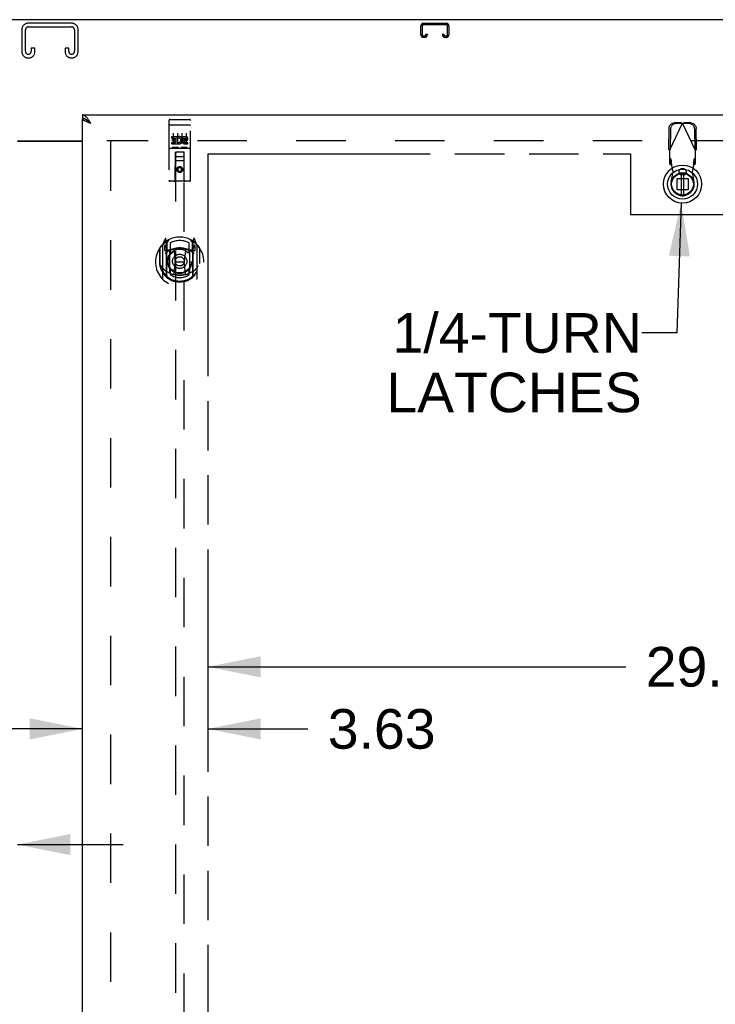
# Model space of a CAD drawing. Header units: inches. Extents: x 0 to 260, y 0 to 168.
# Tile 10 of 16: x 84 to 104, y 93 to 122. Entities that reach past the tile are written whole.
import ezdxf

# ---------------------------------------------------------------- set-up
doc = ezdxf.new("R2010")
doc.units = ezdxf.units.IN
doc.header["$LTSCALE"] = 14.28
doc.header["$MEASUREMENT"] = 0
doc.linetypes.add('HIDDEN', pattern=[0.2, 0.1, -0.1])
doc.linetypes.add('PHANTOM', pattern=[0.8, 0.45, -0.05, 0.1, -0.05, 0.1, -0.05])
doc.layers.get('0').update_dxf_attribs({"linetype": 'CONTINUOUS'})
for name, color, linetype in [('02___PRT_ALL_AXES', 7, 'CONTINUOUS'), ('AVAILABLE_DOOR_SPACE', 7, 'CONTINUOUS'), ('DEFAULT_2', 8, 'HIDDEN'), ('DIMENSIONS', 7, 'CONTINUOUS')]:
    doc.layers.add(name, color=color, linetype=linetype)
doc.styles.get("Standard").update_dxf_attribs({"font": 'arial.ttf'})
doc.dimstyles.new('DIMSTYLE_1', dxfattribs={"dimtxt": 1.145455, "dimasz": 1.527273, "dimexe": 0.09, "dimexo": 0.07, "dimgap": 0.0375, "dimtad": 0, "dimtih": 1, "dimtoh": 1, "dimzin": 4, "dimdsep": 46, "dimtxsty": 'Standard', "dimblk": '_FILLED', "dimblk1": '_FILLED', "dimblk2": '_FILLED', "dimcen": 0.09, "dimazin": 1, "dimtfac": 1, "dimtdec": 3, "dimtofl": 0, "dimtmove": 0, "dimatfit": 3, "dimldrblk": '_FILLED', "dimfxl": 1, "dimtolj": 1, "dimtzin": 4, "dimarcsym": 0})
doc.dimstyles.get("Standard").update_dxf_attribs({"dimtxt": 1.298182, "dimasz": 1.527273, "dimexe": 0.09, "dimexo": 0.07, "dimgap": 0.09, "dimtad": 0, "dimtih": 1, "dimtoh": 1, "dimdec": 3, "dimzin": 4, "dimdsep": 46, "dimtxsty": 'Standard', "dimblk": '_FILLED', "dimblk1": '_FILLED', "dimblk2": '_FILLED', "dimcen": 0.09, "dimadec": 3, "dimazin": 1, "dimtp": 0.001, "dimtm": 0.001, "dimtfac": 1, "dimtdec": 3, "dimtofl": 0, "dimtmove": 0, "dimatfit": 3, "dimldrblk": '_FILLED', "dimfxl": 1, "dimtolj": 1, "dimtzin": 4, "dimarcsym": 0})

# ---------------------------------------------------------------- blocks, each defined once
blk = doc.blocks.new('_FILLED')
at = {"color": 0, "linetype": 'ByBlock'}
blk.add_solid([(0, 0), (-1, 0.2), (-1, -0.2)], dxfattribs=at)
blk = doc.blocks.new('*D8')
at = {"layer": 'DIMENSIONS', "color": 2, "linetype": 'Continuous'}
for p, q in [((85.9, 101.325), (82.845, 101.325)), ((89.525, 101.325), (92.419, 101.325))]:
    blk.add_line(p, q, dxfattribs=at)
at = {"layer": 'DIMENSIONS', "color": 2, "linetype": 'Continuous', "xscale": 1.5272727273, "yscale": 1.5272727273, "zscale": 1.5272727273}
blk.add_blockref('_FILLED', (85.9, 101.325), dxfattribs=at)
at = {"layer": 'DIMENSIONS', "color": 2, "linetype": 'Continuous', "xscale": 1.5272727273, "yscale": 1.5272727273, "zscale": 1.5272727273, "rotation": 180}
blk.add_blockref('_FILLED', (89.525, 101.325), dxfattribs=at)
at = {"layer": 'DIMENSIONS', "color": 2, "linetype": 'Continuous', "insert": (92.991, 101.897), "char_height": 1.1455, "width": 3.11274, "attachment_point": 1, "line_spacing_factor": 0.9}
blk.add_mtext('3.63', dxfattribs=at)
blk = doc.blocks.new('*D9')
at = {"layer": 'DIMENSIONS', "color": 2, "linetype": 'Continuous'}
for p, q in [((89.525, 103.118), (101.607, 103.118)), ((118.837, 103.118), (106.755, 103.118))]:
    blk.add_line(p, q, dxfattribs=at)
at = {"layer": 'DIMENSIONS', "color": 2, "linetype": 'Continuous', "xscale": 1.5272727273, "yscale": 1.5272727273, "zscale": 1.5272727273, "rotation": 180}
blk.add_blockref('_FILLED', (89.525, 103.118), dxfattribs=at)
at = {"layer": 'DIMENSIONS', "color": 2, "linetype": 'Continuous', "xscale": 1.5272727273, "yscale": 1.5272727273, "zscale": 1.5272727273}
blk.add_blockref('_FILLED', (118.837, 103.118), dxfattribs=at)
at = {"layer": 'DIMENSIONS', "color": 2, "linetype": 'Continuous', "insert": (104.181, 103.691), "char_height": 1.1455, "width": 4.0027, "attachment_point": 2, "line_spacing_factor": 0.9}
blk.add_mtext('29.31', dxfattribs=at)
blk = doc.blocks.new('*D16')
at = {"layer": 'DIMENSIONS', "color": 2, "linetype": 'Continuous'}
for p, q in [((80.4, 97.983), (77.751, 97.983)), ((84.025, 97.983), (87.079, 97.983))]:
    blk.add_line(p, q, dxfattribs=at)
at = {"layer": 'DIMENSIONS', "color": 2, "linetype": 'Continuous', "xscale": 1.5272727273, "yscale": 1.5272727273, "zscale": 1.5272727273}
blk.add_blockref('_FILLED', (80.4, 97.983), dxfattribs=at)
at = {"layer": 'DIMENSIONS', "color": 2, "linetype": 'Continuous', "xscale": 1.5272727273, "yscale": 1.5272727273, "zscale": 1.5272727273, "rotation": 180}
blk.add_blockref('_FILLED', (84.025, 97.983), dxfattribs=at)
at = {"layer": 'DIMENSIONS', "color": 2, "linetype": 'Continuous', "insert": (77.178, 98.556), "char_height": 1.1455, "width": 3.11274, "attachment_point": 3, "line_spacing_factor": 0.9}
blk.add_mtext('3.63', dxfattribs=at)

msp = doc.modelspace()

# ---------------------------------------------------------------- linework, layer by layer
at = {"color": 3, "linetype": 'Continuous'}
for p, q in [((120.91, 121.809), (49.014, 121.809)), ((85.9, 119.059), (120.587, 119.059)), ((85.9, 56.663), (85.9, 118.955)), ((84.025, 118.309), (85.9, 118.309)), ((85.9, 118.294), (84.025, 118.294))]:
    msp.add_line(p, q, dxfattribs=at)
at = {"color": 7, "linetype": 'Continuous'}
for p, q in [((85.9, 119.059), (85.9, 118.955)), ((86.023, 118.913), (86.013, 118.919)), ((103.204, 117.371), (103.204, 116.746)), ((103.283, 116.746), (103.283, 117.371))]:
    msp.add_line(p, q, dxfattribs=at)
at = {"color": 3, "linetype": 'Continuous'}
for points in [[(86.054, 118.949), (86.043, 118.962), (86.033, 118.975), (86.023, 118.986), (86.013, 118.998), (86.002, 119.008), (85.992, 119.017), (85.982, 119.026), (85.971, 119.033), (85.961, 119.04), (85.951, 119.046), (85.941, 119.05), (85.93, 119.054), (85.92, 119.057), (85.91, 119.058), (85.9, 119.059)], [(86.009, 118.866), (85.996, 118.872), (85.984, 118.877), (85.972, 118.883), (85.961, 118.889), (85.95, 118.895), (85.941, 118.901), (85.933, 118.907), (85.925, 118.913), (85.918, 118.919), (85.913, 118.925), (85.908, 118.931), (85.904, 118.937), (85.902, 118.943), (85.9, 118.949), (85.9, 118.955)], [(86.146, 118.812), (86.136, 118.828), (86.126, 118.844), (86.115, 118.86), (86.105, 118.876), (86.095, 118.891), (86.084, 118.907), (86.074, 118.921), (86.064, 118.935), (86.054, 118.949)], [(86.146, 118.812), (86.114, 118.824), (86.098, 118.83), (86.082, 118.836), (86.067, 118.842), (86.052, 118.848), (86.037, 118.854), (86.023, 118.86), (86.009, 118.866)]]:
    msp.add_lwpolyline(points, dxfattribs=at)
at = {"color": 7, "linetype": 'Continuous'}
for points in [[(86.013, 118.919), (86.002, 118.925), (85.992, 118.931), (85.982, 118.936), (85.971, 118.94), (85.961, 118.944), (85.951, 118.947), (85.941, 118.95), (85.93, 118.952), (85.92, 118.953), (85.91, 118.954), (85.9, 118.955)], [(86.146, 118.812), (86.135, 118.819), (86.124, 118.826), (86.113, 118.834), (86.102, 118.841), (86.092, 118.848), (86.081, 118.855), (86.072, 118.862), (86.062, 118.869), (86.054, 118.876), (86.045, 118.883), (86.038, 118.891), (86.031, 118.898), (86.025, 118.905), (86.019, 118.912), (86.015, 118.918)], [(86.146, 118.812), (86.136, 118.821), (86.126, 118.831), (86.115, 118.84), (86.105, 118.849), (86.095, 118.858), (86.084, 118.867), (86.074, 118.875), (86.064, 118.883), (86.054, 118.891), (86.043, 118.899), (86.033, 118.906), (86.023, 118.913)]]:
    msp.add_lwpolyline(points, dxfattribs=at)
for radius in [0.551, 0.433, 0.329, 0.317, 0.315]:
    msp.add_circle((103.243, 117.059), radius, dxfattribs=at)
at = {"layer": '02___PRT_ALL_AXES', "color": 8, "linetype": 'HIDDEN'}
for p, q in [((88.43, 118.926), (88.995, 118.926)), ((88.48, 118.391), (88.48, 118.433)), ((88.48, 118.433), (88.636, 118.433)), ((88.48, 118.391), (88.594, 118.391)), ((88.502, 118.306), (88.502, 118.349)), ((88.502, 118.349), (88.594, 118.349)), ((88.594, 118.349), (88.594, 118.391)), ((88.636, 118.256), (88.636, 118.433)), ((88.661, 118.385), (88.644, 118.424)), ((88.793, 118.391), (88.793, 118.433)), ((88.793, 118.433), (88.885, 118.433)), ((88.793, 118.391), (88.885, 118.391)), ((88.856, 118.347), (88.885, 118.347)), ((88.43, 118.098), (88.995, 118.098)), ((88.48, 118.22), (88.48, 118.263)), ((88.48, 118.263), (88.594, 118.263)), ((88.48, 118.22), (88.636, 118.22)), ((88.502, 118.306), (88.594, 118.306)), ((88.594, 118.263), (88.594, 118.306)), ((88.636, 118.256), (88.649, 118.274)), ((88.636, 118.22), (88.636, 118.232)), ((88.64, 118.231), (88.636, 118.232)), ((88.853, 118.306), (88.899, 118.306)), ((88.856, 118.263), (88.949, 118.263)), ((88.856, 118.22), (88.949, 118.22)), ((88.949, 118.22), (88.949, 118.263))]:
    msp.add_line(p, q, dxfattribs=at)
msp.add_circle((88.712, 117.481), 0.085, dxfattribs=at)
for centre, radius, start, end in [((88.686, 118.327), 0.107, 244.2636, 113.4027), ((88.686, 118.327), 0.0639, 234.8895, 113.4026), ((88.856, 118.284), 0.0635, 90, 270), ((88.885, 118.369), 0.0644, 282.2995, 90.0775), ((88.885, 118.369), 0.0219, 269.9011, 90), ((88.856, 118.285), 0.0219, 100.307, 270)]:
    msp.add_arc(centre, radius, start, end, dxfattribs=at)
at = {"layer": 'AVAILABLE_DOOR_SPACE', "color": 4, "linetype": 'PHANTOM'}
for p, q in [((89.525, 117.934), (89.525, 88.684)), ((89.525, 117.934), (101.743, 117.934)), ((101.743, 117.934), (101.743, 116.184)), ((101.743, 116.184), (104.743, 116.184))]:
    msp.add_line(p, q, dxfattribs=at)
at = {"layer": 'DEFAULT_2', "color": 8, "linetype": 'HIDDEN'}
for p, q in [((84.15, 121.525), (84.15, 120.885)), ((84.254, 120.899), (84.254, 121.511)), ((85.595, 121.705), (84.33, 121.705)), ((84.344, 121.601), (85.581, 121.601)), ((85.671, 121.511), (85.671, 120.899)), ((85.775, 120.885), (85.775, 121.525)), ((95.681, 121.378), (95.681, 121.625)), ((95.721, 121.625), (95.721, 121.378)), ((95.761, 121.705), (96.413, 121.705)), ((96.413, 121.665), (95.761, 121.665)), ((96.453, 121.378), (96.453, 121.625)), ((96.493, 121.625), (96.493, 121.378)), ((95.761, 121.338), (95.788, 121.338)), ((95.788, 121.298), (95.761, 121.298)), ((95.828, 121.378), (95.828, 121.392)), ((95.828, 121.392), (95.868, 121.392)), ((95.868, 121.392), (95.868, 121.378)), ((96.306, 121.378), (96.306, 121.392)), ((96.306, 121.392), (96.346, 121.392)), ((96.346, 121.392), (96.346, 121.378)), ((96.386, 121.338), (96.413, 121.338)), ((96.413, 121.298), (96.386, 121.298)), ((84.421, 120.986), (84.421, 120.899)), ((84.525, 120.986), (84.421, 120.986)), ((84.525, 120.885), (84.525, 120.986)), ((85.4, 120.986), (85.4, 120.885)), ((85.504, 120.986), (85.4, 120.986)), ((85.504, 120.899), (85.504, 120.986)), ((84.33, 120.705), (84.345, 120.705)), ((85.58, 120.705), (85.595, 120.705)), ((88.4, 118.896), (88.4, 117.171)), ((88.495, 118.926), (88.68, 118.926)), ((88.745, 118.926), (88.93, 118.926)), ((89.025, 117.171), (89.025, 118.896)), ((88.416, 118.767), (88.415, 118.767)), ((88.417, 118.767), (88.416, 118.767)), ((88.418, 118.768), (88.417, 118.767)), ((88.418, 118.768), (88.418, 118.768)), ((88.419, 118.768), (88.418, 118.768)), ((88.42, 118.768), (88.419, 118.768)), ((88.421, 118.768), (88.42, 118.768)), ((88.422, 118.768), (88.421, 118.768)), ((88.422, 118.768), (88.422, 118.768)), ((88.423, 118.768), (88.422, 118.768)), ((88.424, 118.768), (88.423, 118.768)), ((88.425, 118.768), (88.424, 118.768)), ((88.426, 118.768), (88.425, 118.768)), ((88.427, 118.768), (88.426, 118.768)), ((88.427, 118.768), (88.427, 118.768)), ((88.428, 118.768), (88.427, 118.768)), ((88.429, 118.768), (88.428, 118.768)), ((88.429, 118.768), (88.995, 118.768)), ((88.995, 118.768), (88.995, 118.768)), ((88.995, 118.768), (88.996, 118.768)), ((88.996, 118.768), (88.997, 118.768)), ((88.997, 118.768), (88.998, 118.768)), ((88.998, 118.768), (88.999, 118.768)), ((89, 118.768), (89.001, 118.768)), ((89.001, 118.768), (89.002, 118.768)), ((89.002, 118.768), (89.002, 118.768)), ((89.002, 118.768), (89.003, 118.768)), ((89.003, 118.768), (89.004, 118.768)), ((89.004, 118.768), (89.005, 118.768)), ((89.005, 118.768), (89.006, 118.768)), ((89.006, 118.768), (89.006, 118.768)), ((89.006, 118.768), (89.007, 118.767)), ((89.007, 118.767), (89.008, 118.767)), ((102.851, 118.668), (102.841, 118.077)), ((102.869, 118.029), (103.243, 118.817)), ((102.893, 118.648), (102.883, 118.057)), ((103.199, 118.83), (103.006, 118.827)), ((103.24, 118.81), (103.047, 118.807)), ((103.199, 118.83), (103.213, 118.826)), ((103.199, 118.83), (103.24, 118.81)), ((103.213, 118.826), (103.228, 118.821)), ((103.228, 118.821), (103.243, 118.817)), ((103.243, 118.817), (103.266, 118.823)), ((103.617, 118.029), (103.243, 118.817)), ((103.246, 118.81), (103.288, 118.83)), ((103.439, 118.807), (103.246, 118.81)), ((103.481, 118.827), (103.288, 118.83)), ((103.604, 118.057), (103.594, 118.648)), ((103.646, 118.077), (103.635, 118.668)), ((119.212, 118.309), (86.608, 118.309)), ((88.525, 118.535), (88.525, 118.229)), ((88.65, 118.535), (88.65, 118.229)), ((88.775, 118.535), (88.775, 118.229)), ((88.9, 118.535), (88.9, 118.229)), ((86.712, 118.294), (86.712, 57.324)), ((88.43, 118.098), (88.995, 118.098)), ((88.673, 118.114), (88.501, 118.114)), ((88.923, 118.114), (88.751, 118.114)), ((102.883, 118.057), (102.841, 118.077)), ((102.869, 118.029), (102.869, 117.655)), ((103.646, 118.077), (103.604, 118.057)), ((103.617, 117.655), (103.617, 118.029)), ((88.582, 117.171), (88.586, 117.981)), ((88.587, 117.981), (88.586, 117.981)), ((88.587, 117.981), (88.587, 89.979)), ((88.837, 117.981), (88.587, 117.981)), ((88.627, 117.856), (88.797, 117.856)), ((88.837, 89.979), (88.837, 117.981)), ((88.839, 117.981), (88.837, 117.981)), ((88.842, 117.171), (88.839, 117.981)), ((102.915, 117.769), (102.869, 117.81)), ((102.915, 117.614), (102.915, 117.769)), ((103.617, 117.81), (103.571, 117.769)), ((103.571, 117.769), (103.571, 117.614)), ((88.84, 117.731), (88.584, 117.731)), ((88.712, 117.553), (88.65, 117.517)), ((88.65, 117.517), (88.65, 117.445)), ((88.65, 117.517), (88.66, 117.511)), ((88.712, 117.541), (88.66, 117.511)), ((88.66, 117.511), (88.66, 117.451)), ((88.712, 117.553), (88.712, 117.541)), ((88.775, 117.517), (88.712, 117.553)), ((88.765, 117.511), (88.712, 117.541)), ((88.775, 117.517), (88.765, 117.511)), ((88.765, 117.451), (88.765, 117.511)), ((88.775, 117.445), (88.775, 117.517)), ((102.869, 117.655), (102.915, 117.614)), ((102.968, 117.413), (102.93, 117.61)), ((103.267, 117.5), (103.22, 117.5)), ((103.557, 117.61), (103.519, 117.413)), ((103.571, 117.614), (103.617, 117.655)), ((88.65, 117.445), (88.66, 117.451)), ((88.65, 117.445), (88.712, 117.409)), ((88.66, 117.451), (88.712, 117.42)), ((88.712, 117.42), (88.765, 117.451)), ((88.712, 117.409), (88.775, 117.445)), ((88.712, 117.409), (88.712, 117.42)), ((88.775, 117.445), (88.765, 117.451)), ((102.914, 117.119), (102.968, 117.413)), ((103.084, 116.899), (103.084, 117.218)), ((103.084, 117.218), (103.403, 117.218)), ((103.267, 117.326), (103.22, 117.326)), ((103.403, 117.218), (103.403, 116.899)), ((103.519, 117.413), (103.573, 117.119)), ((88.995, 117.141), (88.43, 117.141)), ((103.403, 116.899), (103.084, 116.899)), ((88.287, 115.481), (88.216, 115.306)), ((88.33, 115.397), (88.315, 115.478)), ((89.109, 115.478), (89.095, 115.397)), ((89.208, 115.306), (89.137, 115.481)), ((88.13, 115.199), (88.13, 114.811)), ((88.137, 115.222), (88.137, 114.765)), ((88.212, 115.295), (88.212, 114.327)), ((88.27, 115.29), (88.27, 115.14)), ((88.337, 115.29), (88.27, 115.29)), ((88.278, 115.283), (88.307, 115.237)), ((88.309, 115.401), (88.308, 115.401)), ((88.308, 115.401), (88.308, 115.401)), ((88.308, 115.401), (88.308, 115.401)), ((88.33, 114.381), (88.33, 115.397)), ((88.337, 115.35), (88.407, 115.459)), ((88.337, 114.406), (88.337, 115.409)), ((88.34, 115.384), (88.34, 115.177)), ((88.437, 115.362), (88.437, 115.11)), ((88.987, 115.11), (88.987, 115.362)), ((89.017, 115.459), (89.087, 115.35)), ((89.085, 115.177), (89.085, 115.384)), ((89.087, 114.406), (89.087, 115.409)), ((89.155, 115.29), (89.087, 115.29)), ((89.095, 115.397), (89.095, 114.381)), ((89.116, 115.401), (89.112, 115.404)), ((89.117, 115.237), (89.146, 115.283)), ((89.155, 115.14), (89.155, 115.29)), ((89.212, 114.327), (89.212, 115.295)), ((89.287, 115.222), (89.287, 114.765)), ((89.295, 114.811), (89.295, 115.199)), ((88.27, 115.14), (88.33, 115.14)), ((88.43, 115.139), (88.357, 115.139)), ((88.36, 115.157), (88.425, 115.157)), ((88.43, 114.498), (88.43, 115.129)), ((88.549, 115.155), (88.58, 114.811)), ((88.875, 115.155), (88.845, 114.811)), ((89.067, 115.139), (88.995, 115.139)), ((88.995, 115.129), (88.995, 114.498)), ((88.999, 115.157), (89.065, 115.157)), ((89.095, 115.14), (89.155, 115.14)), ((88.13, 114.811), (88.145, 114.811)), ((88.137, 114.765), (88.137, 114.762)), ((88.549, 114.472), (88.58, 114.811)), ((88.58, 114.811), (88.845, 114.811)), ((88.875, 114.472), (88.845, 114.811)), ((89.295, 114.811), (89.28, 114.811)), ((89.287, 114.765), (89.287, 114.762)), ((88.437, 114.549), (88.437, 114.446)), ((88.987, 114.446), (88.987, 114.549))]:
    msp.add_line(p, q, dxfattribs=at)
for points in [[(88.415, 118.767), (88.415, 118.767), (88.415, 118.767), (88.414, 118.767), (88.414, 118.767), (88.414, 118.767), (88.413, 118.767), (88.413, 118.767), (88.413, 118.767), (88.412, 118.767), (88.412, 118.767), (88.412, 118.767), (88.411, 118.767), (88.411, 118.767), (88.411, 118.766), (88.41, 118.766), (88.41, 118.766), (88.41, 118.766), (88.409, 118.766), (88.409, 118.766), (88.409, 118.766), (88.408, 118.766), (88.408, 118.766), (88.408, 118.766), (88.407, 118.766), (88.407, 118.766), (88.407, 118.766), (88.407, 118.766), (88.406, 118.765), (88.406, 118.765), (88.406, 118.765), (88.406, 118.765), (88.405, 118.765), (88.405, 118.765), (88.405, 118.765), (88.405, 118.765), (88.404, 118.765), (88.404, 118.765), (88.404, 118.765), (88.404, 118.765), (88.404, 118.764), (88.403, 118.764), (88.403, 118.764), (88.403, 118.764), (88.403, 118.764), (88.403, 118.764), (88.402, 118.764), (88.402, 118.764), (88.402, 118.764), (88.402, 118.764), (88.402, 118.763), (88.402, 118.763), (88.401, 118.763), (88.401, 118.763), (88.401, 118.763), (88.401, 118.763), (88.401, 118.763), (88.401, 118.763), (88.401, 118.763), (88.401, 118.763), (88.4, 118.762), (88.4, 118.762), (88.4, 118.762), (88.4, 118.762), (88.4, 118.762), (88.4, 118.762), (88.4, 118.762), (88.4, 118.762), (88.4, 118.762), (88.4, 118.762), (88.4, 118.761), (88.4, 118.761), (88.4, 118.761), (88.4, 118.761), (88.4, 118.761), (88.4, 118.761), (88.4, 118.761), (88.4, 118.761)], [(88.999, 118.768), (89, 118.768), (89, 118.768)], [(89.008, 118.767), (89.009, 118.767), (89.009, 118.767), (89.009, 118.767), (89.01, 118.767), (89.01, 118.767), (89.011, 118.767), (89.011, 118.767), (89.011, 118.767), (89.012, 118.767), (89.012, 118.767), (89.012, 118.767), (89.013, 118.767), (89.013, 118.767), (89.013, 118.767), (89.014, 118.766), (89.014, 118.766), (89.014, 118.766), (89.015, 118.766), (89.015, 118.766), (89.015, 118.766), (89.015, 118.766), (89.016, 118.766), (89.016, 118.766), (89.016, 118.766), (89.017, 118.766), (89.017, 118.766), (89.017, 118.766), (89.017, 118.766), (89.018, 118.765), (89.018, 118.765), (89.018, 118.765), (89.019, 118.765), (89.019, 118.765), (89.019, 118.765), (89.019, 118.765), (89.019, 118.765), (89.02, 118.765), (89.02, 118.765), (89.02, 118.765), (89.02, 118.765), (89.021, 118.764), (89.021, 118.764), (89.021, 118.764), (89.021, 118.764), (89.021, 118.764), (89.022, 118.764), (89.022, 118.764), (89.022, 118.764), (89.022, 118.764), (89.022, 118.764), (89.022, 118.763), (89.023, 118.763), (89.023, 118.763), (89.023, 118.763), (89.023, 118.763), (89.023, 118.763), (89.023, 118.763), (89.023, 118.763), (89.023, 118.763), (89.024, 118.763), (89.024, 118.762), (89.024, 118.762), (89.024, 118.762), (89.024, 118.762), (89.024, 118.762), (89.024, 118.762), (89.024, 118.762), (89.024, 118.762), (89.024, 118.762), (89.024, 118.762), (89.024, 118.761), (89.024, 118.761), (89.024, 118.761), (89.025, 118.761), (89.025, 118.761), (89.025, 118.761), (89.025, 118.761), (89.025, 118.761)], [(102.851, 118.668), (102.852, 118.683), (102.855, 118.698), (102.859, 118.713), (102.864, 118.728), (102.87, 118.742), (102.878, 118.755), (102.887, 118.767), (102.898, 118.779), (102.909, 118.789), (102.921, 118.799), (102.934, 118.807), (102.947, 118.814), (102.962, 118.819), (102.976, 118.823), (102.991, 118.826), (103.006, 118.827)], [(103.047, 118.807), (103.032, 118.806), (103.018, 118.803), (103.003, 118.799), (102.989, 118.794), (102.975, 118.787), (102.963, 118.779), (102.95, 118.77), (102.939, 118.759), (102.929, 118.748), (102.92, 118.735), (102.912, 118.722), (102.905, 118.708), (102.9, 118.693), (102.896, 118.678), (102.894, 118.663), (102.893, 118.648)], [(103.266, 118.823), (103.281, 118.828), (103.288, 118.83)], [(103.594, 118.648), (103.593, 118.663), (103.59, 118.678), (103.586, 118.693), (103.581, 118.708), (103.575, 118.722), (103.567, 118.735), (103.558, 118.748), (103.547, 118.759), (103.536, 118.77), (103.524, 118.779), (103.511, 118.787), (103.498, 118.794), (103.484, 118.799), (103.469, 118.803), (103.454, 118.806), (103.439, 118.807)], [(103.481, 118.827), (103.496, 118.826), (103.511, 118.823), (103.525, 118.819), (103.539, 118.814), (103.553, 118.807), (103.566, 118.799), (103.578, 118.789), (103.589, 118.779), (103.599, 118.767), (103.608, 118.755), (103.616, 118.742), (103.623, 118.728), (103.628, 118.713), (103.632, 118.698), (103.634, 118.683), (103.635, 118.668)], [(88.501, 118.114), (88.501, 118.114), (88.501, 118.114), (88.501, 118.114), (88.5, 118.114), (88.5, 118.114), (88.5, 118.114), (88.5, 118.114), (88.5, 118.114), (88.499, 118.114), (88.499, 118.114), (88.499, 118.114), (88.499, 118.114), (88.499, 118.114), (88.498, 118.114), (88.498, 118.114), (88.498, 118.114), (88.498, 118.114), (88.498, 118.114), (88.498, 118.114), (88.498, 118.114), (88.497, 118.114), (88.497, 118.115), (88.497, 118.115), (88.497, 118.115), (88.497, 118.115), (88.497, 118.115), (88.497, 118.115), (88.496, 118.115), (88.496, 118.115), (88.496, 118.115), (88.496, 118.115), (88.496, 118.115), (88.496, 118.115), (88.496, 118.115), (88.496, 118.115), (88.496, 118.115), (88.495, 118.115), (88.495, 118.115), (88.495, 118.115), (88.495, 118.115), (88.495, 118.115), (88.495, 118.115), (88.495, 118.115), (88.495, 118.115), (88.495, 118.115), (88.495, 118.115)], [(88.68, 118.115), (88.679, 118.115), (88.679, 118.115), (88.679, 118.115), (88.679, 118.115), (88.679, 118.115), (88.679, 118.115), (88.679, 118.115), (88.679, 118.115), (88.679, 118.115), (88.679, 118.115), (88.678, 118.115), (88.678, 118.115), (88.678, 118.115), (88.678, 118.115), (88.678, 118.115), (88.678, 118.115), (88.678, 118.115), (88.678, 118.115), (88.678, 118.115), (88.677, 118.115), (88.677, 118.115), (88.677, 118.115), (88.677, 118.115), (88.677, 118.115), (88.677, 118.114), (88.677, 118.114), (88.676, 118.114), (88.676, 118.114), (88.676, 118.114), (88.676, 118.114), (88.676, 118.114), (88.676, 118.114), (88.675, 118.114), (88.675, 118.114), (88.675, 118.114), (88.675, 118.114), (88.675, 118.114), (88.675, 118.114), (88.674, 118.114), (88.674, 118.114), (88.674, 118.114), (88.674, 118.114), (88.674, 118.114), (88.673, 118.114), (88.673, 118.114)], [(88.751, 118.114), (88.751, 118.114), (88.751, 118.114), (88.751, 118.114), (88.75, 118.114), (88.75, 118.114), (88.75, 118.114), (88.75, 118.114), (88.75, 118.114), (88.749, 118.114), (88.749, 118.114), (88.749, 118.114), (88.749, 118.114), (88.749, 118.114), (88.748, 118.114), (88.748, 118.114), (88.748, 118.114), (88.748, 118.114), (88.748, 118.114), (88.748, 118.114), (88.748, 118.114), (88.747, 118.114), (88.747, 118.115), (88.747, 118.115), (88.747, 118.115), (88.747, 118.115), (88.747, 118.115), (88.747, 118.115), (88.746, 118.115), (88.746, 118.115), (88.746, 118.115), (88.746, 118.115), (88.746, 118.115), (88.746, 118.115), (88.746, 118.115), (88.746, 118.115), (88.746, 118.115), (88.745, 118.115), (88.745, 118.115), (88.745, 118.115), (88.745, 118.115), (88.745, 118.115), (88.745, 118.115), (88.745, 118.115), (88.745, 118.115), (88.745, 118.115), (88.745, 118.115)], [(88.93, 118.115), (88.929, 118.115), (88.929, 118.115), (88.929, 118.115), (88.929, 118.115), (88.929, 118.115), (88.929, 118.115), (88.929, 118.115), (88.929, 118.115), (88.929, 118.115), (88.929, 118.115), (88.928, 118.115), (88.928, 118.115), (88.928, 118.115), (88.928, 118.115), (88.928, 118.115), (88.928, 118.115), (88.928, 118.115), (88.928, 118.115), (88.928, 118.115), (88.927, 118.115), (88.927, 118.115), (88.927, 118.115), (88.927, 118.115), (88.927, 118.115), (88.927, 118.114), (88.927, 118.114), (88.926, 118.114), (88.926, 118.114), (88.926, 118.114), (88.926, 118.114), (88.926, 118.114), (88.926, 118.114), (88.925, 118.114), (88.925, 118.114), (88.925, 118.114), (88.925, 118.114), (88.925, 118.114), (88.925, 118.114), (88.924, 118.114), (88.924, 118.114), (88.924, 118.114), (88.924, 118.114), (88.924, 118.114), (88.923, 118.114), (88.923, 118.114)], [(102.869, 118.029), (102.86, 118.045), (102.855, 118.053), (102.85, 118.061), (102.846, 118.069), (102.841, 118.077)], [(103.632, 118.053), (103.622, 118.037), (103.617, 118.029)], [(103.646, 118.077), (103.641, 118.069), (103.636, 118.061), (103.632, 118.053)], [(102.927, 117.657), (102.926, 117.673), (102.925, 117.687), (102.924, 117.701), (102.923, 117.714), (102.922, 117.725), (102.921, 117.736), (102.92, 117.745), (102.918, 117.754), (102.917, 117.76), (102.916, 117.765), (102.915, 117.769)], [(103.571, 117.769), (103.57, 117.765), (103.569, 117.76), (103.568, 117.754), (103.567, 117.745), (103.566, 117.736), (103.565, 117.725), (103.564, 117.714), (103.563, 117.701), (103.562, 117.687), (103.561, 117.673), (103.56, 117.657), (103.559, 117.642), (103.557, 117.61)], [(102.915, 117.614), (102.918, 117.614), (102.92, 117.613), (102.923, 117.612), (102.925, 117.612), (102.927, 117.611), (102.93, 117.61)], [(102.93, 117.61), (102.929, 117.626), (102.927, 117.657)], [(103.557, 117.61), (103.559, 117.611), (103.562, 117.612), (103.564, 117.612), (103.566, 117.613), (103.569, 117.614), (103.571, 117.614)], [(88.18, 114.698), (88.183, 114.693), (88.186, 114.687), (88.189, 114.683), (88.192, 114.678), (88.194, 114.674), (88.197, 114.669), (88.2, 114.665), (88.202, 114.661), (88.205, 114.658), (88.207, 114.654), (88.21, 114.651), (88.212, 114.647), (88.215, 114.644), (88.217, 114.641), (88.219, 114.638), (88.221, 114.635), (88.224, 114.632), (88.226, 114.63), (88.228, 114.627), (88.23, 114.625), (88.232, 114.622), (88.234, 114.62), (88.236, 114.618), (88.238, 114.616), (88.239, 114.614), (88.241, 114.612), (88.243, 114.61), (88.245, 114.608), (88.247, 114.606), (88.248, 114.605), (88.25, 114.603), (88.252, 114.602), (88.253, 114.6), (88.255, 114.599), (88.256, 114.597), (88.258, 114.596)], [(89.166, 114.596), (89.168, 114.597), (89.169, 114.599), (89.171, 114.6), (89.173, 114.602), (89.174, 114.603), (89.176, 114.605), (89.178, 114.606), (89.179, 114.608), (89.181, 114.61), (89.183, 114.612), (89.185, 114.614), (89.187, 114.616), (89.188, 114.618), (89.19, 114.62), (89.192, 114.622), (89.194, 114.625), (89.196, 114.627), (89.198, 114.63), (89.201, 114.632), (89.203, 114.635), (89.205, 114.638), (89.207, 114.641), (89.21, 114.644), (89.212, 114.647), (89.214, 114.651), (89.217, 114.654), (89.219, 114.658), (89.222, 114.661), (89.224, 114.665), (89.227, 114.669), (89.23, 114.674), (89.233, 114.678), (89.235, 114.683), (89.238, 114.687), (89.241, 114.693), (89.245, 114.698)], [(88.9, 114.454), (88.895, 114.453), (88.889, 114.451), (88.884, 114.45), (88.878, 114.449), (88.873, 114.447), (88.867, 114.446), (88.862, 114.445), (88.857, 114.444), (88.851, 114.443), (88.846, 114.442), (88.84, 114.44), (88.835, 114.439), (88.829, 114.439), (88.824, 114.438), (88.818, 114.437), (88.812, 114.436), (88.807, 114.435), (88.801, 114.434), (88.796, 114.434), (88.79, 114.433), (88.785, 114.432), (88.779, 114.432), (88.774, 114.431), (88.768, 114.431), (88.762, 114.43), (88.757, 114.43), (88.751, 114.43), (88.746, 114.429), (88.74, 114.429), (88.734, 114.429), (88.729, 114.429), (88.723, 114.429), (88.718, 114.429), (88.712, 114.429), (88.706, 114.429), (88.701, 114.429), (88.695, 114.429), (88.69, 114.429), (88.684, 114.429), (88.678, 114.429), (88.673, 114.43), (88.667, 114.43), (88.662, 114.43), (88.656, 114.431), (88.651, 114.431), (88.645, 114.432), (88.639, 114.432), (88.634, 114.433), (88.628, 114.434), (88.623, 114.434), (88.617, 114.435), (88.612, 114.436), (88.606, 114.437), (88.601, 114.438), (88.595, 114.439), (88.59, 114.439), (88.584, 114.44), (88.579, 114.442), (88.573, 114.443), (88.568, 114.444), (88.562, 114.445), (88.557, 114.446), (88.551, 114.447), (88.546, 114.449), (88.54, 114.45), (88.535, 114.451), (88.529, 114.453), (88.524, 114.454)]]:
    msp.add_lwpolyline(points, dxfattribs=at)
for centre, radius in [((88.712, 117.481), 0.0845), ((88.712, 114.829), 0.35), ((88.712, 114.829), 0.335), ((88.712, 114.829), 0.205), ((88.712, 114.829), 0.133)]:
    msp.add_circle(centre, radius, dxfattribs=at)
for centre, radius, start, end in [((84.33, 121.525), 0.18, 90, 180), ((84.344, 121.511), 0.09, 90, 180), ((85.581, 121.511), 0.09, 0, 90), ((85.595, 121.525), 0.18, 0, 90), ((95.761, 121.625), 0.08, 90, 180), ((95.761, 121.625), 0.04, 90, 180), ((96.413, 121.625), 0.08, 0, 90), ((96.413, 121.625), 0.04, 0, 90), ((95.761, 121.378), 0.08, 180, 270), ((95.761, 121.378), 0.04, 180, 270), ((95.788, 121.378), 0.08, 270, 360), ((95.788, 121.378), 0.04, 270, 360), ((96.386, 121.378), 0.08, 180, 270), ((96.386, 121.378), 0.04, 180, 270), ((96.413, 121.378), 0.08, 270, 360), ((96.413, 121.378), 0.04, 270, 360), ((84.33, 120.885), 0.18, 180, 270), ((84.344, 120.899), 0.09, 180, 261.7808), ((84.331, 120.899), 0.09, 270, 360), ((84.345, 120.885), 0.18, 270, 360), ((85.58, 120.885), 0.18, 180, 270), ((85.594, 120.899), 0.09, 180, 261.7808), ((85.581, 120.899), 0.09, 270, 360), ((85.595, 120.885), 0.18, 270, 360), ((88.43, 118.896), 0.03, 90, 180), ((88.995, 118.896), 0.03, 0, 90), ((88.43, 118.068), 0.03, 90, 180), ((88.995, 118.068), 0.03, 0, 90), ((88.627, 117.941), 0.04, 90, 180), ((88.627, 117.896), 0.04, 180, 270), ((88.797, 117.941), 0.04, 0, 90), ((88.797, 117.896), 0.04, 270, 360), ((103.22, 117.413), 0.0866, 90, 270), ((103.267, 117.413), 0.0866, 270, 90), ((88.43, 117.171), 0.03, 180, 270), ((88.552, 117.171), 0.03, 270, 360), ((88.872, 117.171), 0.03, 180, 270), ((88.995, 117.171), 0.03, 270, 360), ((103.243, 117.059), 0.335, 169.673, 10.327), ((88.712, 114.829), 0.7, 35.2961, 144.7039), ((88.301, 115.475), 0.015, 10, 158.1959), ((89.124, 115.475), 0.015, 21.8041, 170), ((88.712, 114.811), 0.7, 125.5126, 54.4874), ((88.157, 115.222), 0.02, 144.7039, 180), ((88.227, 115.295), 0.015, 135.0748, 180), ((88.282, 115.285), 0.005, 90, 212.6792), ((88.712, 114.499), 0.7, 53.2319, 126.7681), ((88.317, 115.365), 0.02, 0, 125.5126), ((88.149, 115.135), 0.188, 0, 32.6792), ((88.32, 115.384), 0.02, 0, 125.2543), ((88.357, 115.409), 0.02, 121.4688, 179.9992), ((88.712, 114.517), 0.7, 66.536, 113.464), ((88.712, 114.829), 0.6, 62.7204, 117.2796), ((89.067, 115.409), 0.02, 0, 58.5295), ((89.105, 115.384), 0.02, 54.7457, 180), ((89.107, 115.365), 0.02, 54.4874, 180), ((89.275, 115.135), 0.188, 147.3208, 180), ((89.142, 115.285), 0.005, 327.3208, 90), ((89.197, 115.295), 0.015, 0, 44.9252), ((89.267, 115.222), 0.02, 0, 35.2961), ((88.357, 115.159), 0.02, 180, 270), ((88.36, 115.177), 0.02, 180, 270), ((88.425, 115.177), 0.02, 270, 293.464), ((88.445, 115.129), 0.015, 112.9863, 180), ((88.467, 115.11), 0.03, 180, 311.1261), ((88.712, 114.829), 0.343, 48.8739, 131.1261), ((88.529, 115.154), 0.02, 5.0796, 105.6131), ((88.895, 115.154), 0.02, 74.3869, 174.9204), ((88.957, 115.11), 0.03, 228.8739, 360), ((88.98, 115.129), 0.015, 0, 67.0137), ((88.999, 115.177), 0.02, 246.536, 270), ((89.065, 115.177), 0.02, 270, 360), ((89.067, 115.159), 0.02, 270, 360), ((88.712, 114.814), 0.583, 180.2464, 359.7536), ((88.157, 114.765), 0.02, 180, 187.6622), ((88.712, 114.839), 0.58, 187.6622, 352.3378), ((89.267, 114.765), 0.02, 352.3378, 360), ((88.227, 114.327), 0.015, 180, 224.9252), ((88.712, 115.129), 0.7, 229.529, 310.471), ((88.345, 114.381), 0.015, 180, 229.6413), ((88.357, 114.406), 0.02, 180, 230.6594), ((88.445, 114.498), 0.015, 180, 247.0137), ((88.467, 114.549), 0.03, 48.8739, 180), ((88.712, 114.839), 0.48, 235.0461, 304.9539), ((88.712, 114.829), 0.343, 228.8739, 311.1261), ((88.529, 114.474), 0.02, 254.4248, 354.9204), ((88.895, 114.474), 0.02, 185.0796, 285.5752), ((88.957, 114.549), 0.03, 0, 131.1261), ((88.98, 114.498), 0.015, 292.9863, 360), ((89.067, 114.406), 0.02, 309.3378, 359.9984), ((89.08, 114.381), 0.015, 310.3587, 360), ((89.197, 114.327), 0.015, 315.0748, 360)]:
    msp.add_arc(centre, radius, start, end, dxfattribs=at)

# ---------------------------------------------------------------- texts
at = {"layer": 'DIMENSIONS', "color": 2, "linetype": 'Continuous', "insert": (102.063, 113.334), "char_height": 1.1455, "width": 7.36668, "attachment_point": 3, "line_spacing_factor": 0.9}
msp.add_mtext('1/4-TURN\\PLATCHES', dxfattribs=at)

# ---------------------------------------------------------------- dimensions: what is measured, and where the dimension line sits
at = {"layer": 'DIMENSIONS', "color": 2, "linetype": 'Continuous'}
dim = msp.add_linear_dim(base=(84.024552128, 97.983494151), p1=(80.399552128, 117.93367869), p2=(84.024552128, 118.93467869), dimstyle='DIMSTYLE_1', dxfattribs=at)
dim.commit()
dim.dimension.update_dxf_attribs({"geometry": '*D16', "text_midpoint": (75.620116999, 97.977109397), "dimtype": 160})
for base, p1, p2, picture, middle in [((85.899552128, 101.324710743), (89.524552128, 117.93367869), (85.899552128, 56.68267869), '*D8', (94.546322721, 101.318323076)), ((89.525, 103.118), (118.837, 57.684), (89.525, 88.684), '*D9', (104.055, 103.112))]:
    dim = msp.add_linear_dim(base=base, p1=p1, p2=p2, angle=180, dimstyle='DIMSTYLE_1', dxfattribs=at)
    dim.commit()
    dim.dimension.update_dxf_attribs({"geometry": picture, "text_midpoint": middle, "dimtype": 160})

# ---------------------------------------------------------------- leaders
at = {"layer": 'DIMENSIONS', "color": 2, "linetype": 'Continuous', "annotation_type": 0, "has_hookline": 1, "hookline_direction": 1, "text_width": 7.18}
msp.add_leader([(103.201, 116.509), (103.081, 112.761), (102.063, 112.761)], dimstyle='Standard', override={"dimtad": 0}, dxfattribs=at)

doc.saveas('drawing.dxf')
